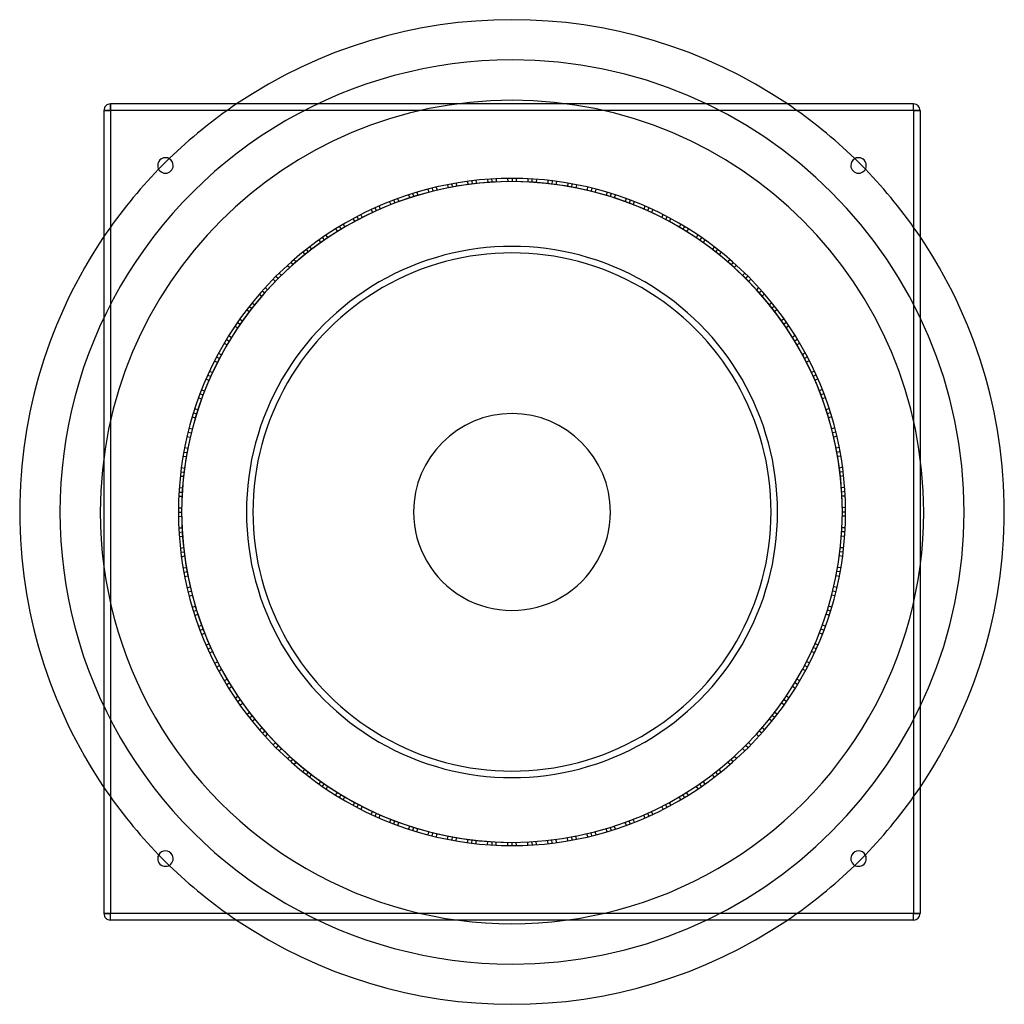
# Model space of a CAD drawing. Header units: millimetres. Extents: x -380 to 380, y -380 to 380.
import ezdxf

# ---------------------------------------------------------------- set-up
doc = ezdxf.new("R2010")
doc.units = ezdxf.units.MM
doc.layers.add('HIDDEN', color=7, linetype='Continuous')
doc.layers.add('THICK', color=7, linetype='Continuous')

msp = doc.modelspace()

# ---------------------------------------------------------------- linework, layer by layer
at = {"layer": 'HIDDEN'}
for p, q in [((-310, 310), (-310, 315)), ((-310, 315), (-310, 315)), ((310, 310), (310, 315)), ((310, 315), (310, 315)), ((-310, 310), (-315, 310)), ((-315, 310), (-315, 310)), ((-310, 310), (-310, -310)), ((310, 310), (-310, 310)), ((310, 310), (310, -310)), ((315, 310), (310, 310)), ((315, 310), (315, 310)), ((-49.76, 252.65), (-49.16, 250.22)), ((-49.76, 252.65), (-49.16, 250.22)), ((-49.76, 252.65), (-49.16, 250.22)), ((-46.58, 253.25), (-45.98, 250.82)), ((-46.58, 253.25), (-45.98, 250.82)), ((-46.58, 253.25), (-45.98, 250.82)), ((-46.58, 253.25), (-45.98, 250.82)), ((-43.07, 253.87), (-42.77, 251.39)), ((-43.07, 253.87), (-42.77, 251.39)), ((-43.07, 253.87), (-42.77, 251.39)), ((-34.54, 255.17), (-33.93, 252.73)), ((-34.54, 255.17), (-33.93, 252.73)), ((-31.04, 255.62), (-30.74, 253.14)), ((-31.04, 255.62), (-30.74, 253.14)), ((-31.04, 255.62), (-30.74, 253.14)), ((-31.04, 255.62), (-30.74, 253.14)), ((-31.04, 255.62), (-30.74, 253.14)), ((-31.04, 255.62), (-30.74, 253.14)), ((-27.83, 255.99), (-27.53, 253.51)), ((-27.83, 255.99), (-27.53, 253.51)), ((-18.94, 256.8), (-18.64, 254.32)), ((-18.94, 256.8), (-18.64, 254.32)), ((-18.94, 256.8), (-18.64, 254.32)), ((-15.71, 257.02), (-15.41, 254.53)), ((-15.71, 257.02), (-15.41, 254.53)), ((-15.71, 257.02), (-15.41, 254.53)), ((-15.71, 257.02), (-15.41, 254.53)), ((-12.15, 257.21), (-12.15, 254.71)), ((-12.15, 257.21), (-12.15, 254.71)), ((-12.15, 257.21), (-12.15, 254.71)), ((-3.53, 257.48), (-3.22, 254.98)), ((-3.53, 257.48), (-3.22, 254.98)), ((0, 257.5), (0, 255)), ((0, 257.5), (0, 255)), ((0, 257.5), (0, 255)), ((0, 257.5), (0, 255)), ((0, 257.5), (0, 255)), ((0, 257.5), (0, 255)), ((3.23, 257.48), (3.23, 254.98)), ((3.23, 257.48), (3.23, 254.98)), ((12.15, 257.21), (12.15, 254.71)), ((12.15, 257.21), (12.15, 254.71)), ((12.15, 257.21), (12.15, 254.71)), ((15.38, 257.04), (15.38, 254.54)), ((15.38, 257.04), (15.38, 254.54)), ((15.38, 257.04), (15.38, 254.54)), ((15.38, 257.04), (15.38, 254.54)), ((18.94, 256.8), (18.64, 254.32)), ((18.94, 256.8), (18.64, 254.32)), ((18.94, 256.8), (18.64, 254.32)), ((27.54, 256.02), (27.54, 253.51)), ((27.54, 256.02), (27.54, 253.51)), ((31.04, 255.62), (30.74, 253.14)), ((31.04, 255.62), (30.74, 253.14)), ((31.04, 255.62), (30.74, 253.14)), ((31.04, 255.62), (30.74, 253.14)), ((31.04, 255.62), (30.74, 253.14)), ((31.04, 255.62), (30.74, 253.14)), ((34.24, 255.21), (33.94, 252.73)), ((34.24, 255.21), (33.94, 252.73)), ((43.07, 253.87), (42.77, 251.39)), ((43.07, 253.87), (42.77, 251.39)), ((43.07, 253.87), (42.77, 251.39)), ((46.25, 253.31), (45.95, 250.83)), ((46.25, 253.31), (45.95, 250.83)), ((46.25, 253.31), (45.95, 250.83)), ((46.25, 253.31), (45.95, 250.83)), ((49.76, 252.65), (49.16, 250.22)), ((49.76, 252.65), (49.16, 250.22)), ((49.76, 252.65), (49.16, 250.22)), ((58.19, 250.84), (57.89, 248.34)), ((58.19, 250.84), (57.89, 248.34)), ((-79.85, 244.81), (-78.96, 242.47)), ((-79.85, 244.81), (-78.96, 242.47)), ((-79.85, 244.81), (-78.96, 242.47)), ((-76.76, 245.79), (-75.88, 243.45)), ((-76.76, 245.79), (-75.88, 243.45)), ((-76.76, 245.79), (-75.88, 243.45)), ((-76.76, 245.79), (-75.88, 243.45)), ((-73.35, 246.83), (-72.76, 244.4)), ((-73.35, 246.83), (-72.76, 244.4)), ((-73.35, 246.83), (-72.76, 244.4)), ((-65.04, 249.15), (-64.15, 246.8)), ((-65.04, 249.15), (-64.15, 246.8)), ((-61.62, 250.02), (-61.03, 247.59)), ((-61.62, 250.02), (-61.03, 247.59)), ((-61.62, 250.02), (-61.03, 247.59)), ((-61.62, 250.02), (-61.03, 247.59)), ((-61.62, 250.02), (-61.03, 247.59)), ((-61.62, 250.02), (-61.03, 247.59)), ((-58.48, 250.77), (-57.88, 248.34)), ((-58.48, 250.77), (-57.88, 248.34)), ((61.62, 250.02), (61.03, 247.59)), ((61.62, 250.02), (61.03, 247.59)), ((61.62, 250.02), (61.03, 247.59)), ((61.62, 250.02), (61.03, 247.59)), ((61.62, 250.02), (61.03, 247.59)), ((61.62, 250.02), (61.03, 247.59)), ((64.76, 249.22), (64.16, 246.8)), ((64.76, 249.22), (64.16, 246.8)), ((73.35, 246.83), (72.76, 244.4)), ((73.35, 246.83), (72.76, 244.4)), ((73.35, 246.83), (72.76, 244.4)), ((76.45, 245.89), (75.85, 243.46)), ((76.45, 245.89), (75.85, 243.46)), ((76.45, 245.89), (75.85, 243.46)), ((76.45, 245.89), (75.85, 243.46)), ((79.85, 244.81), (78.96, 242.47)), ((79.85, 244.81), (78.96, 242.47)), ((79.85, 244.81), (78.96, 242.47)), ((-102.57, 236.19), (-101.68, 233.85)), ((-102.57, 236.19), (-101.68, 233.85)), ((-102.57, 236.19), (-101.68, 233.85)), ((-94.6, 239.49), (-93.43, 237.27)), ((-94.6, 239.49), (-93.43, 237.27)), ((-91.31, 240.77), (-90.42, 238.43)), ((-91.31, 240.77), (-90.42, 238.43)), ((-91.31, 240.77), (-90.42, 238.43)), ((-91.31, 240.77), (-90.42, 238.43)), ((-91.31, 240.77), (-90.42, 238.43)), ((-91.31, 240.77), (-90.42, 238.43)), ((-88.28, 241.89), (-87.4, 239.56)), ((-88.28, 241.89), (-87.4, 239.56)), ((88.01, 241.99), (87.4, 239.55)), ((88.01, 241.99), (87.4, 239.55)), ((91.31, 240.77), (90.42, 238.43)), ((91.31, 240.77), (90.42, 238.43)), ((91.31, 240.77), (90.42, 238.43)), ((91.31, 240.77), (90.42, 238.43)), ((91.31, 240.77), (90.42, 238.43)), ((91.31, 240.77), (90.42, 238.43)), ((94.32, 239.6), (93.44, 237.26)), ((94.32, 239.6), (93.44, 237.26)), ((102.57, 236.19), (101.68, 233.85)), ((102.57, 236.19), (101.68, 233.85)), ((102.57, 236.19), (101.68, 233.85)), ((-119.67, 228), (-118.5, 225.79)), ((-119.67, 228), (-118.5, 225.79)), ((-119.67, 228), (-118.5, 225.79)), ((-119.67, 228), (-118.5, 225.79)), ((-119.67, 228), (-118.5, 225.79)), ((-119.67, 228), (-118.5, 225.79)), ((-116.8, 229.49), (-115.63, 227.27)), ((-116.8, 229.49), (-115.63, 227.27)), ((-108.77, 233.4), (-107.61, 231.18)), ((-108.77, 233.4), (-107.61, 231.18)), ((-108.77, 233.4), (-107.61, 231.18)), ((-105.83, 234.75), (-104.67, 232.53)), ((-105.83, 234.75), (-104.67, 232.53)), ((-105.83, 234.75), (-104.67, 232.53)), ((-105.83, 234.75), (-104.67, 232.53)), ((105.53, 234.88), (104.64, 232.54)), ((105.53, 234.88), (104.64, 232.54)), ((105.53, 234.88), (104.64, 232.54)), ((105.53, 234.88), (104.64, 232.54)), ((108.77, 233.4), (107.61, 231.18)), ((108.77, 233.4), (107.61, 231.18)), ((108.77, 233.4), (107.61, 231.18)), ((116.53, 229.62), (115.64, 227.27)), ((116.53, 229.62), (115.64, 227.27)), ((119.67, 228), (118.5, 225.79)), ((119.67, 228), (118.5, 225.79)), ((119.67, 228), (118.5, 225.79)), ((119.67, 228), (118.5, 225.79)), ((119.67, 228), (118.5, 225.79)), ((119.67, 228), (118.5, 225.79)), ((-130.29, 222.1), (-129.13, 219.89)), ((-130.29, 222.1), (-129.13, 219.89)), ((-130.29, 222.1), (-129.13, 219.89)), ((-122.78, 226.35), (-121.35, 224.28)), ((-122.78, 226.35), (-121.35, 224.28)), ((122.52, 226.49), (121.36, 224.27)), ((122.52, 226.49), (121.36, 224.27)), ((130.29, 222.1), (129.13, 219.89)), ((130.29, 222.1), (129.13, 219.89)), ((130.29, 222.1), (129.13, 219.89)), ((133.07, 220.45), (131.91, 218.23)), ((133.07, 220.45), (131.91, 218.23)), ((133.07, 220.45), (131.91, 218.23)), ((133.07, 220.45), (131.91, 218.23)), ((-143.61, 213.74), (-142.19, 211.68)), ((-143.61, 213.74), (-142.19, 211.68)), ((-136.11, 218.59), (-134.69, 216.53)), ((-136.11, 218.59), (-134.69, 216.53)), ((-136.11, 218.59), (-134.69, 216.53)), ((-133.36, 220.28), (-131.93, 218.22)), ((-133.36, 220.28), (-131.93, 218.22)), ((-133.36, 220.28), (-131.93, 218.22)), ((-133.36, 220.28), (-131.93, 218.22)), ((136.11, 218.59), (134.69, 216.53)), ((136.11, 218.59), (134.69, 216.53)), ((136.11, 218.59), (134.69, 216.53)), ((143.36, 213.9), (142.19, 211.67)), ((143.36, 213.9), (142.19, 211.67)), ((-149.16, 209.9), (-147.5, 208.01)), ((-149.16, 209.9), (-147.5, 208.01)), ((-146.28, 211.92), (-144.86, 209.86)), ((-146.28, 211.92), (-144.86, 209.86)), ((-146.28, 211.92), (-144.86, 209.86)), ((-146.28, 211.92), (-144.86, 209.86)), ((-146.28, 211.92), (-144.86, 209.86)), ((-146.28, 211.92), (-144.86, 209.86)), ((146.28, 211.92), (144.86, 209.86)), ((146.28, 211.92), (144.86, 209.86)), ((146.28, 211.92), (144.86, 209.86)), ((146.28, 211.92), (144.86, 209.86)), ((146.28, 211.92), (144.86, 209.86)), ((146.28, 211.92), (144.86, 209.86)), ((148.92, 210.07), (147.5, 208.01)), ((148.92, 210.07), (147.5, 208.01)), ((-161.47, 200.59), (-159.81, 198.71)), ((-161.47, 200.59), (-159.81, 198.71)), ((-161.47, 200.59), (-159.81, 198.71)), ((-158.93, 202.6), (-157.27, 200.72)), ((-158.93, 202.6), (-157.27, 200.72)), ((-158.93, 202.6), (-157.27, 200.72)), ((-158.93, 202.6), (-157.27, 200.72)), ((-156.11, 204.78), (-154.69, 202.72)), ((-156.11, 204.78), (-154.69, 202.72)), ((-156.11, 204.78), (-154.69, 202.72)), ((156.11, 204.78), (154.69, 202.72)), ((156.11, 204.78), (154.69, 202.72)), ((156.11, 204.78), (154.69, 202.72)), ((158.68, 202.8), (157.25, 200.74)), ((158.68, 202.8), (157.25, 200.74)), ((158.68, 202.8), (157.25, 200.74)), ((158.68, 202.8), (157.25, 200.74)), ((161.47, 200.59), (159.81, 198.71)), ((161.47, 200.59), (159.81, 198.71)), ((161.47, 200.59), (159.81, 198.71)), ((-173.38, 190.39), (-171.49, 188.72)), ((-173.38, 190.39), (-171.49, 188.72)), ((-170.75, 192.74), (-169.1, 190.87)), ((-170.75, 192.74), (-169.1, 190.87)), ((-170.75, 192.74), (-169.1, 190.87)), ((-170.75, 192.74), (-169.1, 190.87)), ((-170.75, 192.74), (-169.1, 190.87)), ((-170.75, 192.74), (-169.1, 190.87)), ((-168.32, 194.87), (-166.66, 193)), ((-168.32, 194.87), (-166.66, 193)), ((168.1, 195.06), (166.67, 192.99)), ((168.1, 195.06), (166.67, 192.99)), ((170.75, 192.74), (169.1, 190.87)), ((170.75, 192.74), (169.1, 190.87)), ((170.75, 192.74), (169.1, 190.87)), ((170.75, 192.74), (169.1, 190.87)), ((170.75, 192.74), (169.1, 190.87)), ((170.75, 192.74), (169.1, 190.87)), ((173.16, 190.58), (171.5, 188.71)), ((173.16, 190.58), (171.5, 188.71)), ((-179.66, 184.47), (-178, 182.59)), ((-179.66, 184.47), (-178, 182.59)), ((-179.66, 184.47), (-178, 182.59)), ((179.66, 184.47), (178, 182.59)), ((179.66, 184.47), (178, 182.59)), ((179.66, 184.47), (178, 182.59)), ((-184.47, 179.66), (-182.59, 178)), ((-184.47, 179.66), (-182.59, 178)), ((-184.47, 179.66), (-182.59, 178)), ((-182.2, 181.96), (-180.32, 180.3)), ((-182.2, 181.96), (-180.32, 180.3)), ((-182.2, 181.96), (-180.32, 180.3)), ((-182.2, 181.96), (-180.32, 180.3)), ((181.96, 182.2), (180.3, 180.32)), ((181.96, 182.2), (180.3, 180.32)), ((181.96, 182.2), (180.3, 180.32)), ((181.96, 182.2), (180.3, 180.32)), ((184.47, 179.66), (182.59, 178)), ((184.47, 179.66), (182.59, 178)), ((184.47, 179.66), (182.59, 178)), ((-195.06, 168.1), (-192.99, 166.67)), ((-195.06, 168.1), (-192.99, 166.67)), ((-192.74, 170.75), (-190.87, 169.1)), ((-192.74, 170.75), (-190.87, 169.1)), ((-192.74, 170.75), (-190.87, 169.1)), ((-192.74, 170.75), (-190.87, 169.1)), ((-192.74, 170.75), (-190.87, 169.1)), ((-192.74, 170.75), (-190.87, 169.1)), ((-190.58, 173.16), (-188.71, 171.5)), ((-190.58, 173.16), (-188.71, 171.5)), ((190.39, 173.38), (188.72, 171.49)), ((190.39, 173.38), (188.72, 171.49)), ((192.74, 170.75), (190.87, 169.1)), ((192.74, 170.75), (190.87, 169.1)), ((192.74, 170.75), (190.87, 169.1)), ((192.74, 170.75), (190.87, 169.1)), ((192.74, 170.75), (190.87, 169.1)), ((192.74, 170.75), (190.87, 169.1)), ((194.87, 168.32), (193, 166.66)), ((194.87, 168.32), (193, 166.66)), ((-200.59, 161.47), (-198.71, 159.81)), ((-200.59, 161.47), (-198.71, 159.81)), ((-200.59, 161.47), (-198.71, 159.81)), ((200.59, 161.47), (198.71, 159.81)), ((200.59, 161.47), (198.71, 159.81)), ((200.59, 161.47), (198.71, 159.81)), ((-204.78, 156.11), (-202.72, 154.69)), ((-204.78, 156.11), (-202.72, 154.69)), ((-204.78, 156.11), (-202.72, 154.69)), ((-202.8, 158.68), (-200.74, 157.25)), ((-202.8, 158.68), (-200.74, 157.25)), ((-202.8, 158.68), (-200.74, 157.25)), ((-202.8, 158.68), (-200.74, 157.25)), ((202.6, 158.93), (200.72, 157.27)), ((202.6, 158.93), (200.72, 157.27)), ((202.6, 158.93), (200.72, 157.27)), ((202.6, 158.93), (200.72, 157.27)), ((204.78, 156.11), (202.72, 154.69)), ((204.78, 156.11), (202.72, 154.69)), ((204.78, 156.11), (202.72, 154.69)), ((-211.92, 146.28), (-209.86, 144.86)), ((-211.92, 146.28), (-209.86, 144.86)), ((-211.92, 146.28), (-209.86, 144.86)), ((-211.92, 146.28), (-209.86, 144.86)), ((-211.92, 146.28), (-209.86, 144.86)), ((-211.92, 146.28), (-209.86, 144.86)), ((-210.07, 148.92), (-208.01, 147.5)), ((-210.07, 148.92), (-208.01, 147.5)), ((209.9, 149.16), (208.01, 147.5)), ((209.9, 149.16), (208.01, 147.5)), ((211.92, 146.28), (209.86, 144.86)), ((211.92, 146.28), (209.86, 144.86)), ((211.92, 146.28), (209.86, 144.86)), ((211.92, 146.28), (209.86, 144.86)), ((211.92, 146.28), (209.86, 144.86)), ((211.92, 146.28), (209.86, 144.86)), ((-213.9, 143.36), (-211.67, 142.19)), ((-213.9, 143.36), (-211.67, 142.19)), ((213.74, 143.61), (211.68, 142.19)), ((213.74, 143.61), (211.68, 142.19)), ((-222.1, 130.29), (-219.89, 129.13)), ((-222.1, 130.29), (-219.89, 129.13)), ((-222.1, 130.29), (-219.89, 129.13)), ((-220.45, 133.07), (-218.23, 131.91)), ((-220.45, 133.07), (-218.23, 131.91)), ((-220.45, 133.07), (-218.23, 131.91)), ((-220.45, 133.07), (-218.23, 131.91)), ((-218.59, 136.11), (-216.53, 134.69)), ((-218.59, 136.11), (-216.53, 134.69)), ((-218.59, 136.11), (-216.53, 134.69)), ((218.59, 136.11), (216.53, 134.69)), ((218.59, 136.11), (216.53, 134.69)), ((218.59, 136.11), (216.53, 134.69)), ((220.28, 133.36), (218.22, 131.93)), ((220.28, 133.36), (218.22, 131.93)), ((220.28, 133.36), (218.22, 131.93)), ((220.28, 133.36), (218.22, 131.93)), ((222.1, 130.29), (219.89, 129.13)), ((222.1, 130.29), (219.89, 129.13)), ((222.1, 130.29), (219.89, 129.13)), ((-226.49, 122.52), (-224.27, 121.36)), ((-226.49, 122.52), (-224.27, 121.36)), ((226.35, 122.78), (224.28, 121.35)), ((226.35, 122.78), (224.28, 121.35)), ((-229.62, 116.53), (-227.27, 115.64)), ((-229.62, 116.53), (-227.27, 115.64)), ((-228, 119.67), (-225.79, 118.5)), ((-228, 119.67), (-225.79, 118.5)), ((-228, 119.67), (-225.79, 118.5)), ((-228, 119.67), (-225.79, 118.5)), ((-228, 119.67), (-225.79, 118.5)), ((-228, 119.67), (-225.79, 118.5)), ((228, 119.67), (225.79, 118.5)), ((228, 119.67), (225.79, 118.5)), ((228, 119.67), (225.79, 118.5)), ((228, 119.67), (225.79, 118.5)), ((228, 119.67), (225.79, 118.5)), ((228, 119.67), (225.79, 118.5)), ((229.49, 116.8), (227.27, 115.63)), ((229.49, 116.8), (227.27, 115.63)), ((-233.4, 108.77), (-231.18, 107.61)), ((-233.4, 108.77), (-231.18, 107.61)), ((-233.4, 108.77), (-231.18, 107.61)), ((233.4, 108.77), (231.18, 107.61)), ((233.4, 108.77), (231.18, 107.61)), ((233.4, 108.77), (231.18, 107.61)), ((-236.19, 102.57), (-233.85, 101.68)), ((-236.19, 102.57), (-233.85, 101.68)), ((-236.19, 102.57), (-233.85, 101.68)), ((-234.88, 105.53), (-232.54, 104.64)), ((-234.88, 105.53), (-232.54, 104.64)), ((-234.88, 105.53), (-232.54, 104.64)), ((-234.88, 105.53), (-232.54, 104.64)), ((234.75, 105.83), (232.53, 104.67)), ((234.75, 105.83), (232.53, 104.67)), ((234.75, 105.83), (232.53, 104.67)), ((234.75, 105.83), (232.53, 104.67)), ((236.19, 102.57), (233.85, 101.68)), ((236.19, 102.57), (233.85, 101.68)), ((236.19, 102.57), (233.85, 101.68)), ((-240.77, 91.31), (-238.43, 90.42)), ((-240.77, 91.31), (-238.43, 90.42)), ((-240.77, 91.31), (-238.43, 90.42)), ((-240.77, 91.31), (-238.43, 90.42)), ((-240.77, 91.31), (-238.43, 90.42)), ((-240.77, 91.31), (-238.43, 90.42)), ((-239.6, 94.32), (-237.26, 93.44)), ((-239.6, 94.32), (-237.26, 93.44)), ((239.49, 94.6), (237.27, 93.43)), ((239.49, 94.6), (237.27, 93.43)), ((240.77, 91.31), (238.43, 90.42)), ((240.77, 91.31), (238.43, 90.42)), ((240.77, 91.31), (238.43, 90.42)), ((240.77, 91.31), (238.43, 90.42)), ((240.77, 91.31), (238.43, 90.42)), ((240.77, 91.31), (238.43, 90.42)), ((-241.99, 88.01), (-239.55, 87.4)), ((-241.99, 88.01), (-239.55, 87.4)), ((241.89, 88.28), (239.56, 87.4)), ((241.89, 88.28), (239.56, 87.4)), ((-245.89, 76.45), (-243.46, 75.85)), ((-245.89, 76.45), (-243.46, 75.85)), ((-245.89, 76.45), (-243.46, 75.85)), ((-245.89, 76.45), (-243.46, 75.85)), ((-244.81, 79.85), (-242.47, 78.96)), ((-244.81, 79.85), (-242.47, 78.96)), ((-244.81, 79.85), (-242.47, 78.96)), ((244.81, 79.85), (242.47, 78.96)), ((244.81, 79.85), (242.47, 78.96)), ((244.81, 79.85), (242.47, 78.96)), ((245.79, 76.76), (243.45, 75.88)), ((245.79, 76.76), (243.45, 75.88)), ((245.79, 76.76), (243.45, 75.88)), ((245.79, 76.76), (243.45, 75.88)), ((-246.83, 73.35), (-244.4, 72.76)), ((-246.83, 73.35), (-244.4, 72.76)), ((-246.83, 73.35), (-244.4, 72.76)), ((246.83, 73.35), (244.4, 72.76)), ((246.83, 73.35), (244.4, 72.76)), ((246.83, 73.35), (244.4, 72.76)), ((-250.02, 61.62), (-247.59, 61.03)), ((-250.02, 61.62), (-247.59, 61.03)), ((-250.02, 61.62), (-247.59, 61.03)), ((-250.02, 61.62), (-247.59, 61.03)), ((-250.02, 61.62), (-247.59, 61.03)), ((-250.02, 61.62), (-247.59, 61.03)), ((-249.22, 64.76), (-246.8, 64.16)), ((-249.22, 64.76), (-246.8, 64.16)), ((249.15, 65.04), (246.8, 64.15)), ((249.15, 65.04), (246.8, 64.15)), ((250.02, 61.62), (247.59, 61.03)), ((250.02, 61.62), (247.59, 61.03)), ((250.02, 61.62), (247.59, 61.03)), ((250.02, 61.62), (247.59, 61.03)), ((250.02, 61.62), (247.59, 61.03)), ((250.02, 61.62), (247.59, 61.03)), ((-250.84, 58.19), (-248.34, 57.89)), ((-250.84, 58.19), (-248.34, 57.89)), ((250.77, 58.48), (248.34, 57.88)), ((250.77, 58.48), (248.34, 57.88)), ((-253.31, 46.25), (-250.83, 45.95)), ((-253.31, 46.25), (-250.83, 45.95)), ((-253.31, 46.25), (-250.83, 45.95)), ((-253.31, 46.25), (-250.83, 45.95)), ((-252.65, 49.76), (-250.22, 49.16)), ((-252.65, 49.76), (-250.22, 49.16)), ((-252.65, 49.76), (-250.22, 49.16)), ((252.65, 49.76), (250.22, 49.16)), ((252.65, 49.76), (250.22, 49.16)), ((252.65, 49.76), (250.22, 49.16)), ((253.25, 46.58), (250.82, 45.98)), ((253.25, 46.58), (250.82, 45.98)), ((253.25, 46.58), (250.82, 45.98)), ((253.25, 46.58), (250.82, 45.98)), ((-253.87, 43.07), (-251.39, 42.77)), ((-253.87, 43.07), (-251.39, 42.77)), ((-253.87, 43.07), (-251.39, 42.77)), ((253.87, 43.07), (251.39, 42.77)), ((253.87, 43.07), (251.39, 42.77)), ((253.87, 43.07), (251.39, 42.77)), ((-255.62, 31.04), (-253.14, 30.74)), ((-255.62, 31.04), (-253.14, 30.74)), ((-255.62, 31.04), (-253.14, 30.74)), ((-255.62, 31.04), (-253.14, 30.74)), ((-255.62, 31.04), (-253.14, 30.74)), ((-255.62, 31.04), (-253.14, 30.74)), ((-255.21, 34.24), (-252.73, 33.94)), ((-255.21, 34.24), (-252.73, 33.94)), ((255.17, 34.54), (252.73, 33.93)), ((255.17, 34.54), (252.73, 33.93)), ((255.62, 31.04), (253.14, 30.74)), ((255.62, 31.04), (253.14, 30.74)), ((255.62, 31.04), (253.14, 30.74)), ((255.62, 31.04), (253.14, 30.74)), ((255.62, 31.04), (253.14, 30.74)), ((255.62, 31.04), (253.14, 30.74)), ((-256.02, 27.54), (-253.51, 27.54)), ((-256.02, 27.54), (-253.51, 27.54)), ((255.99, 27.83), (253.51, 27.53)), ((255.99, 27.83), (253.51, 27.53)), ((-257.04, 15.38), (-254.54, 15.38)), ((-257.04, 15.38), (-254.54, 15.38)), ((-257.04, 15.38), (-254.54, 15.38)), ((-257.04, 15.38), (-254.54, 15.38)), ((-256.8, 18.94), (-254.32, 18.64)), ((-256.8, 18.94), (-254.32, 18.64)), ((-256.8, 18.94), (-254.32, 18.64)), ((256.8, 18.94), (254.32, 18.64)), ((256.8, 18.94), (254.32, 18.64)), ((256.8, 18.94), (254.32, 18.64)), ((257.02, 15.71), (254.53, 15.41)), ((257.02, 15.71), (254.53, 15.41)), ((257.02, 15.71), (254.53, 15.41)), ((257.02, 15.71), (254.53, 15.41)), ((-257.21, 12.15), (-254.71, 12.15)), ((-257.21, 12.15), (-254.71, 12.15)), ((-257.21, 12.15), (-254.71, 12.15)), ((257.21, 12.15), (254.71, 12.15)), ((257.21, 12.15), (254.71, 12.15)), ((257.21, 12.15), (254.71, 12.15)), ((-257.48, 3.23), (-254.98, 3.23)), ((-257.48, 3.23), (-254.98, 3.23)), ((257.48, 3.53), (254.98, 3.22)), ((257.48, 3.53), (254.98, 3.22)), ((257.5, 0), (255, 0)), ((257.5, 0), (255, 0)), ((257.5, 0), (255, 0)), ((257.5, 0), (255, 0)), ((257.5, 0), (255, 0)), ((257.5, 0), (255, 0)), ((-257.5, 0), (-255, 0)), ((-257.5, 0), (-255, 0)), ((-257.5, 0), (-255, 0)), ((-257.5, 0), (-255, 0)), ((-257.5, 0), (-255, 0)), ((-257.5, 0), (-255, 0)), ((-257.48, -3.53), (-254.98, -3.22)), ((-257.48, -3.53), (-254.98, -3.22)), ((257.48, -3.23), (254.98, -3.23)), ((257.48, -3.23), (254.98, -3.23)), ((-257.21, -12.15), (-254.71, -12.15)), ((-257.21, -12.15), (-254.71, -12.15)), ((-257.21, -12.15), (-254.71, -12.15)), ((257.21, -12.15), (254.71, -12.15)), ((257.21, -12.15), (254.71, -12.15)), ((257.21, -12.15), (254.71, -12.15)), ((-257.02, -15.71), (-254.53, -15.41)), ((-257.02, -15.71), (-254.53, -15.41)), ((-257.02, -15.71), (-254.53, -15.41)), ((-257.02, -15.71), (-254.53, -15.41)), ((-256.8, -18.94), (-254.32, -18.64)), ((-256.8, -18.94), (-254.32, -18.64)), ((-256.8, -18.94), (-254.32, -18.64)), ((256.8, -18.94), (254.32, -18.64)), ((256.8, -18.94), (254.32, -18.64)), ((256.8, -18.94), (254.32, -18.64)), ((257.04, -15.38), (254.54, -15.38)), ((257.04, -15.38), (254.54, -15.38)), ((257.04, -15.38), (254.54, -15.38)), ((257.04, -15.38), (254.54, -15.38)), ((-255.99, -27.83), (-253.51, -27.53)), ((-255.99, -27.83), (-253.51, -27.53)), ((256.02, -27.54), (253.51, -27.54)), ((256.02, -27.54), (253.51, -27.54)), ((-255.62, -31.04), (-253.14, -30.74)), ((-255.62, -31.04), (-253.14, -30.74)), ((-255.62, -31.04), (-253.14, -30.74)), ((-255.62, -31.04), (-253.14, -30.74)), ((-255.62, -31.04), (-253.14, -30.74)), ((-255.62, -31.04), (-253.14, -30.74)), ((-255.17, -34.54), (-252.73, -33.93)), ((-255.17, -34.54), (-252.73, -33.93)), ((255.21, -34.24), (252.73, -33.94)), ((255.21, -34.24), (252.73, -33.94)), ((255.62, -31.04), (253.14, -30.74)), ((255.62, -31.04), (253.14, -30.74)), ((255.62, -31.04), (253.14, -30.74)), ((255.62, -31.04), (253.14, -30.74)), ((255.62, -31.04), (253.14, -30.74)), ((255.62, -31.04), (253.14, -30.74)), ((-253.87, -43.07), (-251.39, -42.77)), ((-253.87, -43.07), (-251.39, -42.77)), ((-253.87, -43.07), (-251.39, -42.77)), ((253.87, -43.07), (251.39, -42.77)), ((253.87, -43.07), (251.39, -42.77)), ((253.87, -43.07), (251.39, -42.77)), ((-253.25, -46.58), (-250.82, -45.98)), ((-253.25, -46.58), (-250.82, -45.98)), ((-253.25, -46.58), (-250.82, -45.98)), ((-253.25, -46.58), (-250.82, -45.98)), ((-252.65, -49.76), (-250.22, -49.16)), ((-252.65, -49.76), (-250.22, -49.16)), ((-252.65, -49.76), (-250.22, -49.16)), ((252.65, -49.76), (250.22, -49.16)), ((252.65, -49.76), (250.22, -49.16)), ((252.65, -49.76), (250.22, -49.16)), ((253.31, -46.25), (250.83, -45.95)), ((253.31, -46.25), (250.83, -45.95)), ((253.31, -46.25), (250.83, -45.95)), ((253.31, -46.25), (250.83, -45.95)), ((-250.77, -58.48), (-248.34, -57.88)), ((-250.77, -58.48), (-248.34, -57.88)), ((250.84, -58.19), (248.34, -57.89)), ((250.84, -58.19), (248.34, -57.89)), ((-250.02, -61.62), (-247.59, -61.03)), ((-250.02, -61.62), (-247.59, -61.03)), ((-250.02, -61.62), (-247.59, -61.03)), ((-250.02, -61.62), (-247.59, -61.03)), ((-250.02, -61.62), (-247.59, -61.03)), ((-250.02, -61.62), (-247.59, -61.03)), ((-249.15, -65.04), (-246.8, -64.15)), ((-249.15, -65.04), (-246.8, -64.15)), ((249.22, -64.76), (246.8, -64.16)), ((249.22, -64.76), (246.8, -64.16)), ((250.02, -61.62), (247.59, -61.03)), ((250.02, -61.62), (247.59, -61.03)), ((250.02, -61.62), (247.59, -61.03)), ((250.02, -61.62), (247.59, -61.03)), ((250.02, -61.62), (247.59, -61.03)), ((250.02, -61.62), (247.59, -61.03)), ((-246.83, -73.35), (-244.4, -72.76)), ((-246.83, -73.35), (-244.4, -72.76)), ((-246.83, -73.35), (-244.4, -72.76)), ((-245.79, -76.76), (-243.45, -75.88)), ((-245.79, -76.76), (-243.45, -75.88)), ((-245.79, -76.76), (-243.45, -75.88)), ((-245.79, -76.76), (-243.45, -75.88)), ((245.89, -76.45), (243.46, -75.85)), ((245.89, -76.45), (243.46, -75.85)), ((245.89, -76.45), (243.46, -75.85)), ((245.89, -76.45), (243.46, -75.85)), ((246.83, -73.35), (244.4, -72.76)), ((246.83, -73.35), (244.4, -72.76)), ((246.83, -73.35), (244.4, -72.76)), ((-244.81, -79.85), (-242.47, -78.96)), ((-244.81, -79.85), (-242.47, -78.96)), ((-244.81, -79.85), (-242.47, -78.96)), ((244.81, -79.85), (242.47, -78.96)), ((244.81, -79.85), (242.47, -78.96)), ((244.81, -79.85), (242.47, -78.96)), ((-241.89, -88.28), (-239.56, -87.4)), ((-241.89, -88.28), (-239.56, -87.4)), ((-240.77, -91.31), (-238.43, -90.42)), ((-240.77, -91.31), (-238.43, -90.42)), ((-240.77, -91.31), (-238.43, -90.42)), ((-240.77, -91.31), (-238.43, -90.42)), ((-240.77, -91.31), (-238.43, -90.42)), ((-240.77, -91.31), (-238.43, -90.42)), ((240.77, -91.31), (238.43, -90.42)), ((240.77, -91.31), (238.43, -90.42)), ((240.77, -91.31), (238.43, -90.42)), ((240.77, -91.31), (238.43, -90.42)), ((240.77, -91.31), (238.43, -90.42)), ((240.77, -91.31), (238.43, -90.42)), ((241.99, -88.01), (239.55, -87.4)), ((241.99, -88.01), (239.55, -87.4)), ((-239.49, -94.6), (-237.27, -93.43)), ((-239.49, -94.6), (-237.27, -93.43)), ((239.6, -94.32), (237.26, -93.44)), ((239.6, -94.32), (237.26, -93.44)), ((-236.19, -102.57), (-233.85, -101.68)), ((-236.19, -102.57), (-233.85, -101.68)), ((-236.19, -102.57), (-233.85, -101.68)), ((-234.75, -105.83), (-232.53, -104.67)), ((-234.75, -105.83), (-232.53, -104.67)), ((-234.75, -105.83), (-232.53, -104.67)), ((-234.75, -105.83), (-232.53, -104.67)), ((234.88, -105.53), (232.54, -104.64)), ((234.88, -105.53), (232.54, -104.64)), ((234.88, -105.53), (232.54, -104.64)), ((234.88, -105.53), (232.54, -104.64)), ((236.19, -102.57), (233.85, -101.68)), ((236.19, -102.57), (233.85, -101.68)), ((236.19, -102.57), (233.85, -101.68)), ((-233.4, -108.77), (-231.18, -107.61)), ((-233.4, -108.77), (-231.18, -107.61)), ((-233.4, -108.77), (-231.18, -107.61)), ((233.4, -108.77), (231.18, -107.61)), ((233.4, -108.77), (231.18, -107.61)), ((233.4, -108.77), (231.18, -107.61)), ((-229.49, -116.8), (-227.27, -115.63)), ((-229.49, -116.8), (-227.27, -115.63)), ((-228, -119.67), (-225.79, -118.5)), ((-228, -119.67), (-225.79, -118.5)), ((-228, -119.67), (-225.79, -118.5)), ((-228, -119.67), (-225.79, -118.5)), ((-228, -119.67), (-225.79, -118.5)), ((-228, -119.67), (-225.79, -118.5)), ((-226.35, -122.78), (-224.28, -121.35)), ((-226.35, -122.78), (-224.28, -121.35)), ((226.49, -122.52), (224.27, -121.36)), ((226.49, -122.52), (224.27, -121.36)), ((228, -119.67), (225.79, -118.5)), ((228, -119.67), (225.79, -118.5)), ((228, -119.67), (225.79, -118.5)), ((228, -119.67), (225.79, -118.5)), ((228, -119.67), (225.79, -118.5)), ((228, -119.67), (225.79, -118.5)), ((229.62, -116.53), (227.27, -115.64)), ((229.62, -116.53), (227.27, -115.64)), ((-222.1, -130.29), (-219.89, -129.13)), ((-222.1, -130.29), (-219.89, -129.13)), ((-222.1, -130.29), (-219.89, -129.13)), ((222.1, -130.29), (219.89, -129.13)), ((222.1, -130.29), (219.89, -129.13)), ((222.1, -130.29), (219.89, -129.13)), ((-220.28, -133.36), (-218.22, -131.93)), ((-220.28, -133.36), (-218.22, -131.93)), ((-220.28, -133.36), (-218.22, -131.93)), ((-220.28, -133.36), (-218.22, -131.93)), ((-218.59, -136.11), (-216.53, -134.69)), ((-218.59, -136.11), (-216.53, -134.69)), ((-218.59, -136.11), (-216.53, -134.69)), ((218.59, -136.11), (216.53, -134.69)), ((218.59, -136.11), (216.53, -134.69)), ((218.59, -136.11), (216.53, -134.69)), ((220.45, -133.07), (218.23, -131.91)), ((220.45, -133.07), (218.23, -131.91)), ((220.45, -133.07), (218.23, -131.91)), ((220.45, -133.07), (218.23, -131.91)), ((-213.74, -143.61), (-211.68, -142.19)), ((-213.74, -143.61), (-211.68, -142.19)), ((213.9, -143.36), (211.67, -142.19)), ((213.9, -143.36), (211.67, -142.19)), ((-211.92, -146.28), (-209.86, -144.86)), ((-211.92, -146.28), (-209.86, -144.86)), ((-211.92, -146.28), (-209.86, -144.86)), ((-211.92, -146.28), (-209.86, -144.86)), ((-211.92, -146.28), (-209.86, -144.86)), ((-211.92, -146.28), (-209.86, -144.86)), ((-209.9, -149.16), (-208.01, -147.5)), ((-209.9, -149.16), (-208.01, -147.5)), ((210.07, -148.92), (208.01, -147.5)), ((210.07, -148.92), (208.01, -147.5)), ((211.92, -146.28), (209.86, -144.86)), ((211.92, -146.28), (209.86, -144.86)), ((211.92, -146.28), (209.86, -144.86)), ((211.92, -146.28), (209.86, -144.86)), ((211.92, -146.28), (209.86, -144.86)), ((211.92, -146.28), (209.86, -144.86)), ((-204.78, -156.11), (-202.72, -154.69)), ((-204.78, -156.11), (-202.72, -154.69)), ((-204.78, -156.11), (-202.72, -154.69)), ((-202.6, -158.93), (-200.72, -157.27)), ((-202.6, -158.93), (-200.72, -157.27)), ((-202.6, -158.93), (-200.72, -157.27)), ((-202.6, -158.93), (-200.72, -157.27)), ((202.8, -158.68), (200.74, -157.25)), ((202.8, -158.68), (200.74, -157.25)), ((202.8, -158.68), (200.74, -157.25)), ((202.8, -158.68), (200.74, -157.25)), ((204.78, -156.11), (202.72, -154.69)), ((204.78, -156.11), (202.72, -154.69)), ((204.78, -156.11), (202.72, -154.69)), ((-200.59, -161.47), (-198.71, -159.81)), ((-200.59, -161.47), (-198.71, -159.81)), ((-200.59, -161.47), (-198.71, -159.81)), ((-194.87, -168.32), (-193, -166.66)), ((-194.87, -168.32), (-193, -166.66)), ((195.06, -168.1), (192.99, -166.67)), ((195.06, -168.1), (192.99, -166.67)), ((200.59, -161.47), (198.71, -159.81)), ((200.59, -161.47), (198.71, -159.81)), ((200.59, -161.47), (198.71, -159.81)), ((-192.74, -170.75), (-190.87, -169.1)), ((-192.74, -170.75), (-190.87, -169.1)), ((-192.74, -170.75), (-190.87, -169.1)), ((-192.74, -170.75), (-190.87, -169.1)), ((-192.74, -170.75), (-190.87, -169.1)), ((-192.74, -170.75), (-190.87, -169.1)), ((-190.39, -173.38), (-188.72, -171.49)), ((-190.39, -173.38), (-188.72, -171.49)), ((190.58, -173.16), (188.71, -171.5)), ((190.58, -173.16), (188.71, -171.5)), ((192.74, -170.75), (190.87, -169.1)), ((192.74, -170.75), (190.87, -169.1)), ((192.74, -170.75), (190.87, -169.1)), ((192.74, -170.75), (190.87, -169.1)), ((192.74, -170.75), (190.87, -169.1)), ((192.74, -170.75), (190.87, -169.1)), ((-184.47, -179.66), (-182.59, -178)), ((-184.47, -179.66), (-182.59, -178)), ((-184.47, -179.66), (-182.59, -178)), ((-181.96, -182.2), (-180.3, -180.32)), ((-181.96, -182.2), (-180.3, -180.32)), ((-181.96, -182.2), (-180.3, -180.32)), ((-181.96, -182.2), (-180.3, -180.32)), ((182.2, -181.96), (180.32, -180.3)), ((182.2, -181.96), (180.32, -180.3)), ((182.2, -181.96), (180.32, -180.3)), ((182.2, -181.96), (180.32, -180.3)), ((184.47, -179.66), (182.59, -178)), ((184.47, -179.66), (182.59, -178)), ((184.47, -179.66), (182.59, -178)), ((-179.66, -184.47), (-178, -182.59)), ((-179.66, -184.47), (-178, -182.59)), ((-179.66, -184.47), (-178, -182.59)), ((-173.16, -190.58), (-171.5, -188.71)), ((-173.16, -190.58), (-171.5, -188.71)), ((173.38, -190.39), (171.49, -188.72)), ((173.38, -190.39), (171.49, -188.72)), ((179.66, -184.47), (178, -182.59)), ((179.66, -184.47), (178, -182.59)), ((179.66, -184.47), (178, -182.59)), ((-170.75, -192.74), (-169.1, -190.87)), ((-170.75, -192.74), (-169.1, -190.87)), ((-170.75, -192.74), (-169.1, -190.87)), ((-170.75, -192.74), (-169.1, -190.87)), ((-170.75, -192.74), (-169.1, -190.87)), ((-170.75, -192.74), (-169.1, -190.87)), ((-168.1, -195.06), (-166.67, -192.99)), ((-168.1, -195.06), (-166.67, -192.99)), ((168.32, -194.87), (166.66, -193)), ((168.32, -194.87), (166.66, -193)), ((170.75, -192.74), (169.1, -190.87)), ((170.75, -192.74), (169.1, -190.87)), ((170.75, -192.74), (169.1, -190.87)), ((170.75, -192.74), (169.1, -190.87)), ((170.75, -192.74), (169.1, -190.87)), ((170.75, -192.74), (169.1, -190.87)), ((-161.47, -200.59), (-159.81, -198.71)), ((-161.47, -200.59), (-159.81, -198.71)), ((-161.47, -200.59), (-159.81, -198.71)), ((-158.68, -202.8), (-157.25, -200.74)), ((-158.68, -202.8), (-157.25, -200.74)), ((-158.68, -202.8), (-157.25, -200.74)), ((-158.68, -202.8), (-157.25, -200.74)), ((-156.11, -204.78), (-154.69, -202.72)), ((-156.11, -204.78), (-154.69, -202.72)), ((-156.11, -204.78), (-154.69, -202.72)), ((156.11, -204.78), (154.69, -202.72)), ((156.11, -204.78), (154.69, -202.72)), ((156.11, -204.78), (154.69, -202.72)), ((158.93, -202.6), (157.27, -200.72)), ((158.93, -202.6), (157.27, -200.72)), ((158.93, -202.6), (157.27, -200.72)), ((158.93, -202.6), (157.27, -200.72)), ((161.47, -200.59), (159.81, -198.71)), ((161.47, -200.59), (159.81, -198.71)), ((161.47, -200.59), (159.81, -198.71)), ((-148.92, -210.07), (-147.5, -208.01)), ((-148.92, -210.07), (-147.5, -208.01)), ((-146.28, -211.92), (-144.86, -209.86)), ((-146.28, -211.92), (-144.86, -209.86)), ((-146.28, -211.92), (-144.86, -209.86)), ((-146.28, -211.92), (-144.86, -209.86)), ((-146.28, -211.92), (-144.86, -209.86)), ((-146.28, -211.92), (-144.86, -209.86)), ((-143.36, -213.9), (-142.19, -211.67)), ((-143.36, -213.9), (-142.19, -211.67)), ((143.61, -213.74), (142.19, -211.68)), ((143.61, -213.74), (142.19, -211.68)), ((146.28, -211.92), (144.86, -209.86)), ((146.28, -211.92), (144.86, -209.86)), ((146.28, -211.92), (144.86, -209.86)), ((146.28, -211.92), (144.86, -209.86)), ((146.28, -211.92), (144.86, -209.86)), ((146.28, -211.92), (144.86, -209.86)), ((149.16, -209.9), (147.5, -208.01)), ((149.16, -209.9), (147.5, -208.01)), ((-136.11, -218.59), (-134.69, -216.53)), ((-136.11, -218.59), (-134.69, -216.53)), ((-136.11, -218.59), (-134.69, -216.53)), ((-133.07, -220.45), (-131.91, -218.23)), ((-133.07, -220.45), (-131.91, -218.23)), ((-133.07, -220.45), (-131.91, -218.23)), ((-133.07, -220.45), (-131.91, -218.23)), ((-130.29, -222.1), (-129.13, -219.89)), ((-130.29, -222.1), (-129.13, -219.89)), ((-130.29, -222.1), (-129.13, -219.89)), ((130.29, -222.1), (129.13, -219.89)), ((130.29, -222.1), (129.13, -219.89)), ((130.29, -222.1), (129.13, -219.89)), ((133.36, -220.28), (131.93, -218.22)), ((133.36, -220.28), (131.93, -218.22)), ((133.36, -220.28), (131.93, -218.22)), ((133.36, -220.28), (131.93, -218.22)), ((136.11, -218.59), (134.69, -216.53)), ((136.11, -218.59), (134.69, -216.53)), ((136.11, -218.59), (134.69, -216.53)), ((-122.52, -226.49), (-121.36, -224.27)), ((-122.52, -226.49), (-121.36, -224.27)), ((-119.67, -228), (-118.5, -225.79)), ((-119.67, -228), (-118.5, -225.79)), ((-119.67, -228), (-118.5, -225.79)), ((-119.67, -228), (-118.5, -225.79)), ((-119.67, -228), (-118.5, -225.79)), ((-119.67, -228), (-118.5, -225.79)), ((-116.53, -229.62), (-115.64, -227.27)), ((-116.53, -229.62), (-115.64, -227.27)), ((116.8, -229.49), (115.63, -227.27)), ((116.8, -229.49), (115.63, -227.27)), ((119.67, -228), (118.5, -225.79)), ((119.67, -228), (118.5, -225.79)), ((119.67, -228), (118.5, -225.79)), ((119.67, -228), (118.5, -225.79)), ((119.67, -228), (118.5, -225.79)), ((119.67, -228), (118.5, -225.79)), ((122.78, -226.35), (121.35, -224.28)), ((122.78, -226.35), (121.35, -224.28)), ((-108.77, -233.4), (-107.61, -231.18)), ((-108.77, -233.4), (-107.61, -231.18)), ((-108.77, -233.4), (-107.61, -231.18)), ((-105.53, -234.88), (-104.64, -232.54)), ((-105.53, -234.88), (-104.64, -232.54)), ((-105.53, -234.88), (-104.64, -232.54)), ((-105.53, -234.88), (-104.64, -232.54)), ((-102.57, -236.19), (-101.68, -233.85)), ((-102.57, -236.19), (-101.68, -233.85)), ((-102.57, -236.19), (-101.68, -233.85)), ((102.57, -236.19), (101.68, -233.85)), ((102.57, -236.19), (101.68, -233.85)), ((102.57, -236.19), (101.68, -233.85)), ((105.83, -234.75), (104.67, -232.53)), ((105.83, -234.75), (104.67, -232.53)), ((105.83, -234.75), (104.67, -232.53)), ((105.83, -234.75), (104.67, -232.53)), ((108.77, -233.4), (107.61, -231.18)), ((108.77, -233.4), (107.61, -231.18)), ((108.77, -233.4), (107.61, -231.18)), ((-94.32, -239.6), (-93.44, -237.26)), ((-94.32, -239.6), (-93.44, -237.26)), ((-91.31, -240.77), (-90.42, -238.43)), ((-91.31, -240.77), (-90.42, -238.43)), ((-91.31, -240.77), (-90.42, -238.43)), ((-91.31, -240.77), (-90.42, -238.43)), ((-91.31, -240.77), (-90.42, -238.43)), ((-91.31, -240.77), (-90.42, -238.43)), ((-88.01, -241.99), (-87.4, -239.55)), ((-88.01, -241.99), (-87.4, -239.55)), ((-79.85, -244.81), (-78.96, -242.47)), ((-79.85, -244.81), (-78.96, -242.47)), ((-79.85, -244.81), (-78.96, -242.47)), ((79.85, -244.81), (78.96, -242.47)), ((79.85, -244.81), (78.96, -242.47)), ((79.85, -244.81), (78.96, -242.47)), ((88.28, -241.89), (87.4, -239.56)), ((88.28, -241.89), (87.4, -239.56)), ((91.31, -240.77), (90.42, -238.43)), ((91.31, -240.77), (90.42, -238.43)), ((91.31, -240.77), (90.42, -238.43)), ((91.31, -240.77), (90.42, -238.43)), ((91.31, -240.77), (90.42, -238.43)), ((91.31, -240.77), (90.42, -238.43)), ((94.6, -239.49), (93.43, -237.27)), ((94.6, -239.49), (93.43, -237.27)), ((-76.45, -245.89), (-75.85, -243.46)), ((-76.45, -245.89), (-75.85, -243.46)), ((-76.45, -245.89), (-75.85, -243.46)), ((-76.45, -245.89), (-75.85, -243.46)), ((-73.35, -246.83), (-72.76, -244.4)), ((-73.35, -246.83), (-72.76, -244.4)), ((-73.35, -246.83), (-72.76, -244.4)), ((-64.76, -249.22), (-64.16, -246.8)), ((-64.76, -249.22), (-64.16, -246.8)), ((-61.62, -250.02), (-61.03, -247.59)), ((-61.62, -250.02), (-61.03, -247.59)), ((-61.62, -250.02), (-61.03, -247.59)), ((-61.62, -250.02), (-61.03, -247.59)), ((-61.62, -250.02), (-61.03, -247.59)), ((-61.62, -250.02), (-61.03, -247.59)), ((-58.19, -250.84), (-57.89, -248.34)), ((-58.19, -250.84), (-57.89, -248.34)), ((-49.76, -252.65), (-49.16, -250.22)), ((-49.76, -252.65), (-49.16, -250.22)), ((-49.76, -252.65), (-49.16, -250.22)), ((49.76, -252.65), (49.16, -250.22)), ((49.76, -252.65), (49.16, -250.22)), ((49.76, -252.65), (49.16, -250.22)), ((58.48, -250.77), (57.88, -248.34)), ((58.48, -250.77), (57.88, -248.34)), ((61.62, -250.02), (61.03, -247.59)), ((61.62, -250.02), (61.03, -247.59)), ((61.62, -250.02), (61.03, -247.59)), ((61.62, -250.02), (61.03, -247.59)), ((61.62, -250.02), (61.03, -247.59)), ((61.62, -250.02), (61.03, -247.59)), ((65.04, -249.15), (64.15, -246.8)), ((65.04, -249.15), (64.15, -246.8)), ((73.35, -246.83), (72.76, -244.4)), ((73.35, -246.83), (72.76, -244.4)), ((73.35, -246.83), (72.76, -244.4)), ((76.76, -245.79), (75.88, -243.45)), ((76.76, -245.79), (75.88, -243.45)), ((76.76, -245.79), (75.88, -243.45)), ((76.76, -245.79), (75.88, -243.45)), ((-46.25, -253.31), (-45.95, -250.83)), ((-46.25, -253.31), (-45.95, -250.83)), ((-46.25, -253.31), (-45.95, -250.83)), ((-46.25, -253.31), (-45.95, -250.83)), ((-43.07, -253.87), (-42.77, -251.39)), ((-43.07, -253.87), (-42.77, -251.39)), ((-43.07, -253.87), (-42.77, -251.39)), ((-34.24, -255.21), (-33.94, -252.73)), ((-34.24, -255.21), (-33.94, -252.73)), ((-31.04, -255.62), (-30.74, -253.14)), ((-31.04, -255.62), (-30.74, -253.14)), ((-31.04, -255.62), (-30.74, -253.14)), ((-31.04, -255.62), (-30.74, -253.14)), ((-31.04, -255.62), (-30.74, -253.14)), ((-31.04, -255.62), (-30.74, -253.14)), ((-27.54, -256.02), (-27.54, -253.51)), ((-27.54, -256.02), (-27.54, -253.51)), ((-18.94, -256.8), (-18.64, -254.32)), ((-18.94, -256.8), (-18.64, -254.32)), ((-18.94, -256.8), (-18.64, -254.32)), ((-15.38, -257.04), (-15.38, -254.54)), ((-15.38, -257.04), (-15.38, -254.54)), ((-15.38, -257.04), (-15.38, -254.54)), ((-15.38, -257.04), (-15.38, -254.54)), ((-12.15, -257.21), (-12.15, -254.71)), ((-12.15, -257.21), (-12.15, -254.71)), ((-12.15, -257.21), (-12.15, -254.71)), ((-3.23, -257.48), (-3.23, -254.98)), ((-3.23, -257.48), (-3.23, -254.98)), ((0, -257.5), (0, -255)), ((0, -257.5), (0, -255)), ((0, -257.5), (0, -255)), ((0, -257.5), (0, -255)), ((0, -257.5), (0, -255)), ((0, -257.5), (0, -255)), ((3.53, -257.48), (3.22, -254.98)), ((3.53, -257.48), (3.22, -254.98)), ((12.15, -257.21), (12.15, -254.71)), ((12.15, -257.21), (12.15, -254.71)), ((12.15, -257.21), (12.15, -254.71)), ((15.71, -257.02), (15.41, -254.53)), ((15.71, -257.02), (15.41, -254.53)), ((15.71, -257.02), (15.41, -254.53)), ((15.71, -257.02), (15.41, -254.53)), ((18.94, -256.8), (18.64, -254.32)), ((18.94, -256.8), (18.64, -254.32)), ((18.94, -256.8), (18.64, -254.32)), ((27.83, -255.99), (27.53, -253.51)), ((27.83, -255.99), (27.53, -253.51)), ((31.04, -255.62), (30.74, -253.14)), ((31.04, -255.62), (30.74, -253.14)), ((31.04, -255.62), (30.74, -253.14)), ((31.04, -255.62), (30.74, -253.14)), ((31.04, -255.62), (30.74, -253.14)), ((31.04, -255.62), (30.74, -253.14)), ((34.54, -255.17), (33.93, -252.73)), ((34.54, -255.17), (33.93, -252.73)), ((43.07, -253.87), (42.77, -251.39)), ((43.07, -253.87), (42.77, -251.39)), ((43.07, -253.87), (42.77, -251.39)), ((46.58, -253.25), (45.98, -250.82)), ((46.58, -253.25), (45.98, -250.82)), ((46.58, -253.25), (45.98, -250.82)), ((46.58, -253.25), (45.98, -250.82)), ((-310, -310), (-315, -310)), ((-315, -310), (-315, -310)), ((310, -310), (-310, -310)), ((-310, -315), (-310, -310)), ((310, -315), (310, -310)), ((315, -310), (310, -310)), ((315, -310), (315, -310)), ((-310, -315), (-310, -315)), ((310, -315), (310, -315))]:
    msp.add_line(p, q, dxfattribs=at)
for radius, start, end in [(348.9, 89.99998, 270.00002), (348.9, 0, 89.99998), (317.8, 0, 179.99998), (380, 124.00927, 134.13034), (380, 45.86963, 55.99075), (380, 135.86966, 145.99073), (380, 34.00923, 44.13036), (257.5, 0, 180.00002), (255, 0, 180.00002), (255, 89.99998, 270.00002), (255, 0, 89.99998), (205, 0, 180.00002), (76, 0, 179.99998), (317.8, 179.99998, 0), (257.5, 179.99998, 0), (205, 179.99998, 0), (76, 179.99998, 0), (348.9, 270.00002, 0), (255, 180.00002, 0), (255, 270.00002, 0), (380, 214.00927, 224.13034), (380, 315.86964, 325.99077), (380, 225.86966, 235.99073), (380, 304.00925, 314.13037)]:
    msp.add_arc((0, 0), radius, start, end, dxfattribs=at)
at = {"layer": 'THICK'}
for p, q in [((310, 315), (-310, 315)), ((-310, 315), (-310, 310)), ((310, 310), (310, 315)), ((-315, 310), (-315, -310)), ((-315, 310), (-310, 310)), ((310, 310), (-310, 310)), ((-310, 310), (-310, -310)), ((310, 310), (315, 310)), ((310, 310), (310, -310)), ((315, 310), (315, -310)), ((-315, -310), (-310, -310)), ((-310, -315), (-310, -310)), ((310, -310), (-310, -310)), ((310, -310), (315, -310)), ((310, -315), (310, -310)), ((310, -315), (-310, -315))]:
    msp.add_line(p, q, dxfattribs=at)
for centre, radius, start, end in [((0, 0), 380, 55.99075, 124.00927), ((-310, 310), 5, 89.99998, 180.00002), ((310, 310), 5, 0, 89.99998), ((-267.5, 267.5), 6, 0, 180.00002), ((-267.5, 267.5), 6, 180.00002, 0), ((0, 0), 380, 134.13034, 135.86966), ((267.5, 267.5), 6, 0, 180.00002), ((267.5, 267.5), 6, 180.00002, 0), ((0, 0), 380, 44.13036, 45.86963), ((0, 0), 380, 145.99073, 179.99998), ((0, 0), 380, 0, 34.00923), ((0, 0), 200, 0, 180.00002), ((0, 0), 380, 179.99998, 214.00927), ((0, 0), 200, 179.99998, 0), ((0, 0), 380, 325.99077, 0), ((-267.5, -267.5), 6, 0, 180.00002), ((0, 0), 380, 224.13034, 225.86966), ((267.5, -267.5), 6, 0, 180.00002), ((0, 0), 380, 314.13037, 315.86964), ((-267.5, -267.5), 6, 180.00002, 0), ((267.5, -267.5), 6, 180.00002, 0), ((-310, -310), 5, 180.00002, 270.00002), ((310, -310), 5, 270.00002, 0), ((0, 0), 380, 235.99073, 304.00925)]:
    msp.add_arc(centre, radius, start, end, dxfattribs=at)

doc.saveas('drawing.dxf')
